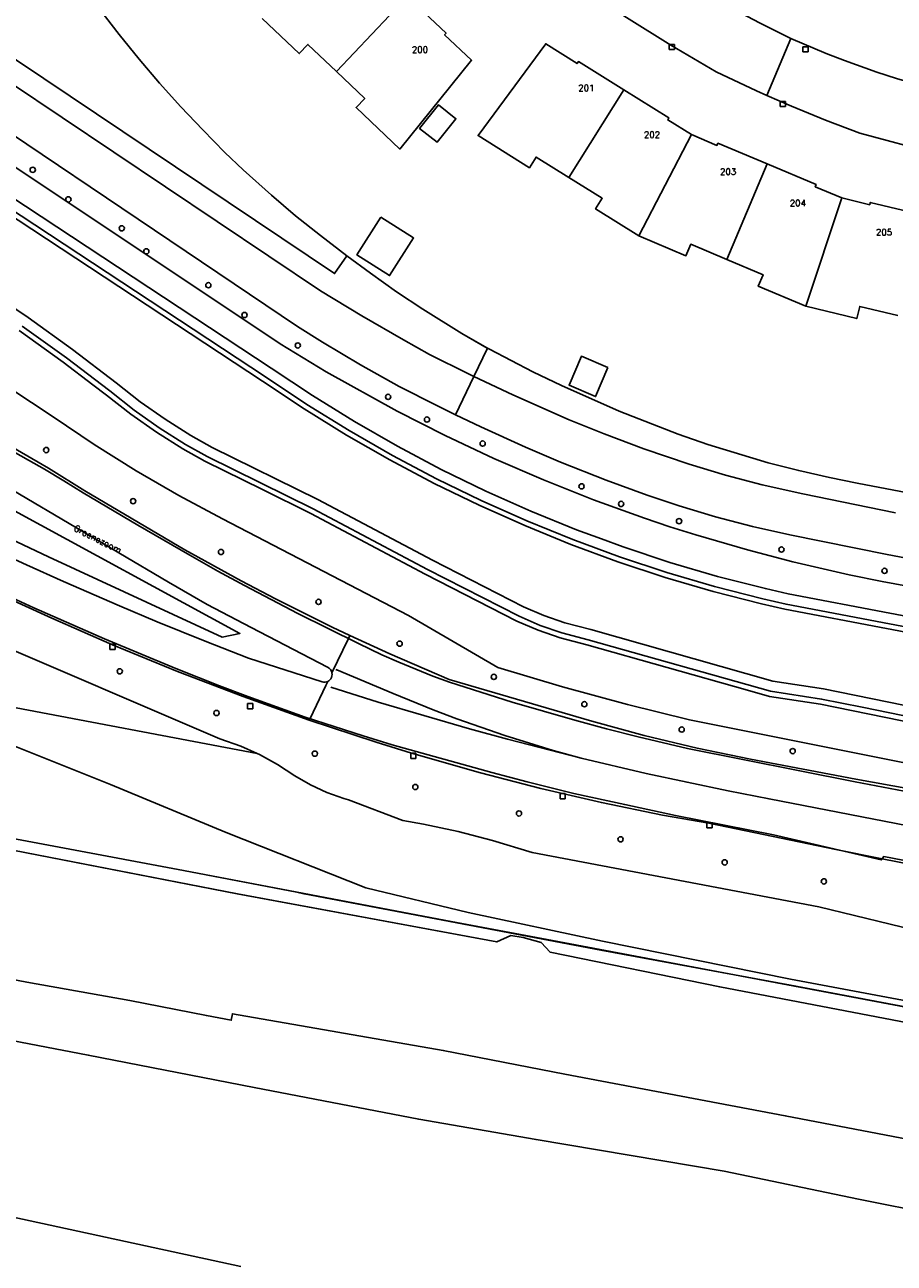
# Model space of a CAD drawing. Header units: metres. Extents: x 108000 to 109000, y 423600 to 424200.
# Tile 28 of 106: x 108150 to 108233, y 423992 to 424110. Entities that reach past the tile are written whole.
import ezdxf

# ---------------------------------------------------------------- set-up
doc = ezdxf.new("R2010")
doc.units = ezdxf.units.M
doc.header["$MEASUREMENT"] = 0
for name, color, linetype in [('Erf', 10, 'Continuous'), ('Fietspad', 10, 'Continuous'), ('grasland agrarisch', 10, 'Continuous'), ('grasland overig', 10, 'Continuous'), ('groenvoorziening', 10, 'Continuous'), ('Hek', 10, 'Continuous'), ('Huisnummers', 10, 'Continuous'), ('kolk', 10, 'Continuous'), ('oever_ slootkant', 10, 'Continuous'), ('Openbare_ruimtenaam', 10, 'Continuous'), ('pand', 10, 'Continuous'), ('rietland', 10, 'Continuous'), ('rijbaan lokale weg', 10, 'Continuous'), ('spoorbaan', 10, 'Continuous'), ('vegetatieobject', 10, 'Continuous'), ('Voetpad', 10, 'Continuous'), ('waterloop_ sloot', 10, 'Continuous'), ('Wegmarkering', 10, 'Continuous'), ('Woonerf', 10, 'Continuous')]:
    doc.layers.add(name, color=color, linetype=linetype)
doc.styles.get("Standard").update_dxf_attribs({"font": 'txt.shx'})

# ---------------------------------------------------------------- blocks, each defined once
blk = doc.blocks.new('138_ACAD_1_FMEBLOCK54')
at = {"layer": 'Erf', "color": 52, "true_color": 0xd2d200}
for points in [[(-79.9985, -13.6625), (-78.1485, -16.0525), (-76.2285, -18.4025), (-74.2785, -20.7125), (-72.2585, -22.9625), (-70.1585, -25.1725), (-68.0485, -27.3225), (-66.2785, -28.9925), (-63.5785, -31.4225), (-61.2785, -33.3925), (-58.9085, -35.2825), (-56.3885, -37.2025), (-54.1185, -38.8725), (-51.6285, -40.6425), (-49.0985, -42.3025), (-45.3785, -44.6425), (-42.9455, -46.0305), (-42.7485, -46.1425), (-38.5885, -48.3125), (-35.8585, -49.6125), (-30.3485, -52.0725), (-24.7085, -54.2425), (-21.8485, -55.2525), (-16.0885, -56.9925), (-13.1685, -57.7325), (-10.2185, -58.4025), (-7.5785, -58.9525), (41.8835, -68.3575)], [(0.0215, -27.4525), (-7.3185, -25.4925), (-10.6185, -24.2325), (-13.8785, -22.9025), (-16.2175, -21.8735), (-17.1985, -21.4425), (-21.0685, -19.6125), (-25.3885, -17.0825), (-29.6285, -14.4225)]]:
    blk.add_lwpolyline(points, dxfattribs=at)
blk = doc.blocks.new('138_ACAD_1_FMEBLOCK55')
at = {"layer": 'Erf', "color": 52, "true_color": 0xd2d200}
blk.add_lwpolyline([(-7.3835, -38.63), (-4.5065, -40.056), (-4.3885, -40.106), (-1.0185, -41.537), (0.7435, -42.226), (3.8505, -43.339), (5.7175, -43.944)], dxfattribs=at)
blk = doc.blocks.new('138_ACAD_1_FMEBLOCK84')
at = {"layer": 'grasland overig', "color": 3, "true_color": 0x00f000}
for points in [[(-150.07, 29.02), (-183.21, 35.22), (-203.66, 39.13), (-204.8, 41.42), (-209.27, 42.36), (-211.14, 40.59), (-271.23, 51.98), (-279.65, 53.64), (-284.68, 54.76), (-292.29, 56.15), (-297.35, 57.13), (-299.89, 57.65), (-304.94, 58.71), (-310.04, 59.61), (-312.64, 60.08), (-314.89, 60.49)], [(-167.53, 31.17), (-144.92, 26.78), (-120.12, 22.18), (-118.76, 22.79), (-117.6, 22.6), (-115.87, 22.14), (-115.01, 21.2), (-98.8, 17.89), (-68.84, 12.15), (-65.98, 11.83), (-64.82, 12.41), (-63.57, 12.29), (-62.25, 11.86), (-60.29, 10.89), (-58, 10.32), (-42.86, 7.24), (-18.96, 2.82), (-16.45, 3.35), (-3.14, 0.78), (-1.58, 0.04), (1.09, -0.73), (21.54, -4.79), (49.52, -10)], [(314.89, -59.4), (295.83, -55.69), (291.93, -52.45), (285.61, -51.24), (280.65, -52.88), (219.88, -41.33), (57.62, -10.45), (11.98, -1.73), (-10.92, 2.54), (-39.44, 8.05), (-64.06, 12.76), (-92.04, 18.04), (-110.15, 21.41), (-138.52, 26.79), (-138.55, 26.8), (-139.22, 26.95), (-150.07, 29.02)]]:
    blk.add_lwpolyline(points, dxfattribs=at)

msp = doc.modelspace()

# ---------------------------------------------------------------- linework, layer by layer
at = {"layer": 'Erf', "color": 52, "true_color": 0xd2d200}
for points in [[(108186.24, 424112.835), (108189.93, 424109.33), (108189.78, 424109.18), (108192.37, 424106.74), (108185.5, 424098.25), (108181.33, 424102.21), (108182.16, 424103.09), (108179.44, 424105.67), (108176.72, 424108.25), (108175.89, 424107.37), (108172.34, 424110.74)], [(108216.78, 424087.695), (108213.32, 424089.15), (108212.86, 424088.05), (108208.36, 424089.94), (108204.22, 424092.53), (108204.86, 424093.54), (108201.675, 424095.525), (108198.528, 424097.486), (108197.893, 424096.469), (108192.99, 424099.53), (108199.46, 424108.32), (108202.46, 424106.42), (108202.58, 424106.61), (108206.91, 424103.92), (108211.24, 424101.23), (108211.12, 424101.04), (108213.38, 424099.64), (108215.83, 424098.59), (108215.92, 424098.8), (108220.615, 424096.825), (108225.31, 424094.85), (108225.22, 424094.64), (108227.76, 424093.57), (108230.43, 424092.92), (108230.49, 424093.15), (108235.435, 424091.95)], [(108189.063, 424098.894), (108187.402, 424100.228), (108189.214, 424102.483), (108190.874, 424101.148), (108189.063, 424098.894)], [(108183.683, 424091.74), (108186.816, 424089.756), (108184.533, 424086.152), (108181.4, 424088.136), (108183.683, 424091.74)], [(108233.12, 424082.325), (108229.48, 424083.2), (108229.2, 424082.04), (108224.32, 424083.22), (108219.77, 424085.14), (108220.24, 424086.24), (108216.78, 424087.695)], [(108205.401, 424077.363), (108204.217, 424074.584), (108201.682, 424075.665), (108202.866, 424078.444), (108205.401, 424077.363)], [(108229.364, 423997.873), (108216.527, 424000.546), (108198.539, 424003.573), (108187.311, 424005.502), (108171.585, 424008.53), (108155.711, 424011.647), (108136.441, 424015.328), (108119.822, 424018.594), (108118.335, 424015.824), (108126.231, 424008.95), (108138.804, 423998.087), (108140.479, 423996.65), (108142.132, 423995.232), (108143.675, 423997.2), (108170.315, 423991.436)], [(108273.528, 423989.087), (108229.364, 423997.873)]]:
    msp.add_lwpolyline(points, dxfattribs=at)
at = {"layer": 'Fietspad', "color": 255}
msp.add_line((108190.826, 424072.857), (108192.573, 424076.507), dxfattribs=at)
for points in [[(108192.573, 424076.507), (108192.059, 424076.749), (108188.333, 424078.622), (108185.85, 424079.997), (108181.864, 424082.298), (108177.93, 424084.687), (108098.846, 424137.748), (108098.69, 424137.622)], [(108096.547, 424134.451), (108098.03, 424133.442), (108133.012, 424110.027), (108175.715, 424081.281), (108178.101, 424079.779), (108181.734, 424077.616), (108185.433, 424075.565), (108189.029, 424073.725), (108190.826, 424072.857)], [(108232.894, 424063.464), (108224.043, 424065.285), (108220.163, 424066.158), (108216.645, 424067.088), (108213.161, 424068.143), (108208.823, 424069.602), (108205.035, 424071.016), (108201.707, 424072.374), (108196.305, 424074.752), (108192.573, 424076.507)], [(108190.826, 424072.857), (108193.26, 424071.682), (108197.515, 424069.74), (108200.874, 424068.316), (108205.236, 424066.593), (108209.152, 424065.162), (108212.2, 424064.134), (108215.699, 424063.089), (108219.233, 424062.169), (108222.798, 424061.374), (108232.103, 424059.499), (108282.402, 424049.958)]]:
    msp.add_lwpolyline(points, dxfattribs=at)
at = {"layer": 'grasland agrarisch', "color": 3, "true_color": 0x00f000}
msp.add_lwpolyline([(108170.315, 423991.436), (108143.675, 423997.2), (108142.132, 423995.232), (108148.726, 423989.576)], dxfattribs=at)
at = {"layer": 'groenvoorziening', "color": 3}
msp.add_line((108138.129, 424046.876), (108171.855, 424040.465), dxfattribs=at)
for points in [[(108103.323, 424137.287), (108179.262, 424086.348), (108180.43, 424088.05), (108177.91, 424089.97), (108175.54, 424091.86), (108173.24, 424093.83), (108170.54, 424096.26), (108168.77, 424097.93), (108166.66, 424100.08), (108164.56, 424102.29), (108162.54, 424104.54), (108160.59, 424106.85), (108158.67, 424109.2), (108156.82, 424111.59), (108155.02, 424114), (108153.29, 424116.48), (108151.6, 424119.01), (108150.01, 424121.57), (108148.48, 424124.18)], [(108084.808, 424118.827), (108093.528, 424113.81), (108095.094, 424113.047), (108097.037, 424111.942), (108098.897, 424110.701), (108100.662, 424109.33), (108102.325, 424107.837), (108103.877, 424106.228), (108115.716, 424097.486), (108123.532, 424091.714), (108152.349, 424072.643), (108156.274, 424070.005), (108160.285, 424067.501), (108164.379, 424065.134), (108168.551, 424062.907), (108186.337, 424053.653), (108194.884, 424048.705), (108201.062, 424046.854), (108207.284, 424045.158), (108213.207, 424043.696), (108252.887, 424035.751), (108285.587, 424029.791)], [(108282.402, 424049.958), (108232.103, 424059.499), (108222.798, 424061.374), (108219.233, 424062.169), (108215.699, 424063.089), (108212.2, 424064.134), (108209.152, 424065.162), (108205.236, 424066.593), (108200.874, 424068.316), (108197.515, 424069.74), (108193.26, 424071.682), (108190.826, 424072.857), (108189.029, 424073.725), (108185.433, 424075.565), (108181.734, 424077.616), (108178.101, 424079.779), (108175.715, 424081.281), (108133.012, 424110.027)], [(108261.385, 424051.433), (108231.619, 424056.927), (108228.474, 424057.562), (108223.076, 424058.782), (108218.745, 424059.933), (108213.794, 424061.379), (108211.329, 424062.14), (108208.89, 424062.978), (108204.037, 424064.728), (108199.241, 424066.628), (108194.507, 424068.676), (108189.839, 424070.869), (108185.24, 424073.206), (108178.474, 424076.959), (108174.07, 424079.645), (108134.891, 424105.71)], [(108137.991, 424100.511), (108173.213, 424077.314), (108177.165, 424074.681), (108181.184, 424072.193), (108185.286, 424069.842), (108189.463, 424067.63), (108193.714, 424065.558), (108198.031, 424063.632), (108202.41, 424061.852), (108204.793, 424060.975), (108206.848, 424060.219), (108211.337, 424058.737), (108215.873, 424057.405), (108220.456, 424056.227), (108222.641, 424055.723), (108261.524, 424048.335)], [(108285.587, 424029.791), (108286.092, 424032.49), (108286.281, 424033.5), (108264.146, 424037.342), (108247.268, 424040.788), (108225.739, 424045.185), (108220.854, 424045.924), (108218.75, 424046.519), (108203.388, 424050.864), (108200.839, 424051.524), (108198.733, 424052.255), (108196.688, 424053.135), (108187.931, 424057.613), (108176.982, 424063.422), (108172.371, 424065.694), (108166.867, 424068.405), (108164.761, 424069.586), (108162.233, 424071.172), (108159.794, 424072.891), (108157.464, 424074.729), (108156.159, 424075.726), (108153.33, 424077.887), (108149.103, 424080.914)], [(108148.31, 424063.871), (108170.22, 424051.943), (108168.515, 424051.591), (108151.908, 424059.268), (108127.84, 424070.648), (108117.68, 424076.806)], [(108148.335, 424069.804), (108151.908, 424067.757), (108155.399, 424065.573), (108164.943, 424059.954), (108170.344, 424056.968), (108173.615, 424055.247), (108179.046, 424052.543), (108180.73, 424051.76), (108184.547, 424049.984), (108190.208, 424047.531), (108203.866, 424043.574), (108208.882, 424042.205), (108213.938, 424040.992), (108219.028, 424039.935), (108229.111, 424038.031), (108241.318, 424035.83), (108270.999, 424029.974), (108285.126, 424027.33), (108285.587, 424029.791)], [(108171.855, 424040.465), (108170.289, 424041.169), (108168.285, 424041.873), (108145.215, 424051.758), (108135.48, 424056.224), (108127.125, 424060.056), (108123.767, 424061.261), (108120.925, 424062.291)], [(108270.916, 424022.724), (108231.619, 424030.404), (108227.189, 424031.309), (108215.047, 424033.797), (108210.622, 424034.587), (108204.785, 424035.771), (108198.982, 424037.112), (108193.217, 424038.608), (108186.624, 424040.509), (108183.236, 424041.555), (108176.851, 424043.655), (108170.518, 424045.908), (108164.24, 424048.31), (108158.021, 424050.861), (108152.229, 424053.395), (108144.293, 424057.017)], [(108138.129, 424046.876), (108146.989, 424041.851), (108157.849, 424037.52), (108168.905, 424032.931), (108182.253, 424027.62), (108192.048, 424025.269), (108204.888, 424022.522), (108222.866, 424018.9), (108245.299, 424014.704), (108251.06, 424013.626), (108275.349, 424008.843), (108302.389, 424003.694), (108326.877, 423998.869), (108372.999, 423990.397), (108534.805, 423959.886)], [(108171.855, 424040.465), (108172.09, 424040.36), (108173.818, 424039.409), (108175.464, 424038.32), (108176.96, 424037.462), (108178.53, 424036.745), (108180.159, 424036.177), (108180.599, 424036.051), (108185.786, 424034.07), (108187.763, 424033.722), (108191.078, 424033.008), (108194.356, 424032.139), (108198.174, 424031.012), (108225.573, 424025.806), (108239.195, 424022.504)], [(108131.678, 424035.49), (108164.816, 424029.292), (108175.668, 424027.227), (108176.339, 424027.071), (108176.372, 424027.065), (108204.74, 424021.682), (108222.85, 424018.317), (108250.832, 424013.032), (108275.452, 424008.326), (108303.971, 424002.813), (108326.865, 423998.541), (108372.512, 423989.829)]]:
    msp.add_lwpolyline(points, dxfattribs=at)
msp.add_lwpolyline([(108146.795, 424059.876), (108149.8, 424058.498), (108153.359, 424056.917), (108158.709, 424054.573), (108162.3, 424053.066), (108166.882, 424051.212), (108171.029, 424049.592), (108178.074, 424047.305, 0.1898915), (108178.626, 424047.362, 0.1263303), (108178.905, 424047.614, 0.2009608), (108179.017, 424048.179, 0.2447179), (108178.582, 424048.721), (108171.281, 424052.499), (108167.075, 424054.721), (108163.4, 424056.855), (108144.372, 424068.061)], format="xyb", dxfattribs=at)
at = {"layer": 'Hek', "color": 30}
for points in [[(108000, 424046.403), (108012.641, 424044.229), (108017.566, 424043.233), (108042.055, 424038.581), (108056.769, 424035.818), (108069.026, 424033.473), (108078.867, 424031.642), (108091.15, 424029.332), (108101.013, 424027.475), (108108.366, 424026.203), (108116.116, 424024.552), (108116.847, 424024.419), (108117.823, 424024.242), (108118.295, 424024.255), (108120.386, 424024.314), (108125.241, 424023.355), (108132.636, 424022.04), (108135.108, 424021.526), (108137.517, 424021.031), (108142.363, 424020.05), (108149.857, 424018.61), (108159.694, 424016.86), (108167.007, 424015.419), (108169.384, 424014.975)], [(108131.678, 424035.49), (108164.816, 424029.292), (108189.919, 424024.514), (108200.099, 424022.605), (108235.564, 424015.911), (108263.457, 424010.712), (108279.325, 424007.629), (108296.48, 424004.451), (108299.059, 424004.072), (108309.879, 424001.971), (108316.654, 424000.555), (108336.438, 423996.708), (108407.991, 423983.114)]]:
    msp.add_lwpolyline(points, dxfattribs=at)
at = {"layer": 'kolk', "color": 30, "true_color": 0xf07a00}
for p, q in [((108211.267, 424107.749), (108211.267, 424108.249)), ((108211.267, 424108.249), (108211.767, 424108.249)), ((108211.767, 424107.749), (108211.267, 424107.749)), ((108211.767, 424108.249), (108211.767, 424107.749)), ((108224.04, 424107.527), (108224.04, 424108.027)), ((108224.04, 424108.027), (108224.54, 424108.027)), ((108224.54, 424108.027), (108224.54, 424107.527)), ((108224.54, 424107.527), (108224.04, 424107.527)), ((108221.872, 424102.308), (108221.872, 424102.808)), ((108221.872, 424102.808), (108222.372, 424102.808)), ((108222.372, 424102.308), (108221.872, 424102.308)), ((108222.372, 424102.808), (108222.372, 424102.308)), ((108157.785, 424050.409), (108157.785, 424050.909)), ((108157.785, 424050.909), (108158.285, 424050.909)), ((108158.285, 424050.909), (108158.285, 424050.409)), ((108158.285, 424050.409), (108157.785, 424050.409)), ((108170.954, 424044.739), (108170.954, 424045.239)), ((108170.954, 424045.239), (108171.454, 424045.239)), ((108171.454, 424045.239), (108171.454, 424044.739)), ((108171.454, 424044.739), (108170.954, 424044.739)), ((108186.549, 424040.003), (108186.549, 424040.503)), ((108186.549, 424040.503), (108187.049, 424040.503)), ((108187.049, 424040.503), (108187.049, 424040.003)), ((108187.049, 424040.003), (108186.549, 424040.003)), ((108200.829, 424036.149), (108200.829, 424036.649)), ((108200.829, 424036.649), (108201.329, 424036.649)), ((108201.329, 424036.649), (108201.329, 424036.149)), ((108201.329, 424036.149), (108200.829, 424036.149)), ((108214.864, 424033.353), (108214.864, 424033.853)), ((108214.864, 424033.853), (108215.364, 424033.853)), ((108215.364, 424033.353), (108214.864, 424033.353)), ((108215.364, 424033.853), (108215.364, 424033.353))]:
    msp.add_line(p, q, dxfattribs=at)
at = {"layer": 'oever_ slootkant', "color": 92, "true_color": 0x00c300}
for points in [[(108132.731, 424102.778), (108172.661, 424076.48), (108176.624, 424073.84), (108180.672, 424071.334), (108184.803, 424068.966), (108189.01, 424066.738), (108193.291, 424064.652), (108197.639, 424062.712), (108202.049, 424060.919), (108206.518, 424059.275), (108211.039, 424057.782), (108215.608, 424056.441), (108220.219, 424055.255), (108222.435, 424054.744), (108261.297, 424047.36)], [(108261.524, 424048.335), (108222.641, 424055.723), (108220.456, 424056.227), (108215.873, 424057.405), (108211.337, 424058.737), (108206.848, 424060.219), (108204.793, 424060.975), (108202.41, 424061.852), (108198.031, 424063.632), (108193.714, 424065.558), (108189.463, 424067.63), (108185.286, 424069.842), (108181.184, 424072.193), (108177.165, 424074.681), (108173.213, 424077.314), (108137.991, 424100.511)], [(108149.103, 424080.914), (108153.33, 424077.887), (108156.159, 424075.726), (108157.464, 424074.729), (108159.794, 424072.891), (108162.233, 424071.172), (108164.761, 424069.586), (108166.867, 424068.405), (108172.371, 424065.694), (108176.982, 424063.422), (108187.931, 424057.613), (108196.688, 424053.135), (108198.733, 424052.255), (108200.839, 424051.524), (108203.388, 424050.864), (108218.75, 424046.519), (108220.854, 424045.924), (108225.739, 424045.185), (108247.268, 424040.788)], [(108264.239, 424037.833), (108229.701, 424044.886), (108225.827, 424045.677), (108220.96, 424046.414), (108203.519, 424051.347), (108200.984, 424052.003), (108198.914, 424052.721), (108196.901, 424053.588), (108188.162, 424058.056), (108177.21, 424063.867), (108167.1, 424068.848), (108165.016, 424070.016), (108162.51, 424071.588), (108160.093, 424073.292), (108157.771, 424075.124), (108153.627, 424078.289), (108149.388, 424081.325)]]:
    msp.add_lwpolyline(points, dxfattribs=at)
at = {"layer": 'pand', "color": 1}
for p, q in [((108179.44, 424105.67), (108186.24, 424112.835)), ((108206.91, 424103.92), (108201.675, 424095.525)), ((108213.38, 424099.64), (108208.36, 424089.94)), ((108216.78, 424087.695), (108220.615, 424096.825)), ((108227.76, 424093.57), (108224.32, 424083.22))]:
    msp.add_line(p, q, dxfattribs=at)
for points in [[(108179.44, 424105.67), (108182.16, 424103.09), (108181.33, 424102.21), (108185.5, 424098.25), (108192.37, 424106.74), (108189.78, 424109.18), (108189.93, 424109.33), (108186.24, 424112.835)], [(108172.34, 424110.74), (108175.89, 424107.37), (108176.72, 424108.25), (108179.44, 424105.67)], [(108206.91, 424103.92), (108202.58, 424106.61), (108202.46, 424106.42), (108199.46, 424108.32), (108192.99, 424099.53), (108197.893, 424096.469), (108198.528, 424097.486), (108201.675, 424095.525)], [(108213.38, 424099.64), (108211.12, 424101.04), (108211.24, 424101.23), (108206.91, 424103.92)], [(108189.214, 424102.483), (108187.402, 424100.228), (108189.063, 424098.894), (108190.874, 424101.148), (108189.214, 424102.483)], [(108220.615, 424096.825), (108215.92, 424098.8), (108215.83, 424098.59), (108213.38, 424099.64)], [(108227.76, 424093.57), (108225.22, 424094.64), (108225.31, 424094.85), (108220.615, 424096.825)], [(108201.675, 424095.525), (108204.86, 424093.54), (108204.22, 424092.53), (108208.36, 424089.94)], [(108235.435, 424091.95), (108230.49, 424093.15), (108230.43, 424092.92), (108227.76, 424093.57)], [(108183.683, 424091.74), (108181.4, 424088.136), (108184.533, 424086.152), (108186.816, 424089.756), (108183.683, 424091.74)], [(108208.36, 424089.94), (108212.86, 424088.05), (108213.32, 424089.15), (108216.78, 424087.695)], [(108216.78, 424087.695), (108220.24, 424086.24), (108219.77, 424085.14), (108224.32, 424083.22)], [(108224.32, 424083.22), (108229.2, 424082.04), (108229.48, 424083.2), (108233.12, 424082.325)], [(108205.401, 424077.363), (108202.866, 424078.444), (108201.682, 424075.665), (108204.217, 424074.584), (108205.401, 424077.363)]]:
    msp.add_lwpolyline(points, dxfattribs=at)
at = {"layer": 'rietland', "color": 92, "true_color": 0x00d200}
for points in [[(108132.454, 424102.361), (108172.385, 424076.063), (108176.354, 424073.419), (108180.416, 424070.904), (108184.562, 424068.528), (108188.783, 424066.292), (108193.08, 424064.199), (108197.443, 424062.252), (108201.868, 424060.453), (108206.353, 424058.803), (108210.89, 424057.305), (108215.475, 424055.959), (108220.101, 424054.769), (108222.332, 424054.255), (108261.183, 424046.873)], [(108261.297, 424047.36), (108222.435, 424054.744), (108220.219, 424055.255), (108215.608, 424056.441), (108211.039, 424057.782), (108206.518, 424059.275), (108202.049, 424060.919), (108197.639, 424062.712), (108193.291, 424064.652), (108189.01, 424066.738), (108184.803, 424068.966), (108180.672, 424071.334), (108176.624, 424073.84), (108172.661, 424076.48), (108132.731, 424102.778)], [(108264.425, 424038.816), (108226.002, 424046.662), (108221.172, 424047.393), (108203.78, 424052.312), (108201.274, 424052.961), (108199.276, 424053.654), (108197.327, 424054.493), (108188.624, 424058.943), (108177.665, 424064.757), (108167.566, 424069.733), (108165.526, 424070.876), (108163.064, 424072.421), (108160.691, 424074.094), (108158.384, 424075.914), (108154.222, 424079.093), (108149.958, 424082.147), (108145.606, 424085.065)], [(108149.388, 424081.325), (108153.627, 424078.289), (108157.771, 424075.124), (108160.093, 424073.292), (108162.51, 424071.588), (108165.016, 424070.016), (108167.1, 424068.848), (108177.21, 424063.867), (108188.162, 424058.056), (108196.901, 424053.588), (108198.914, 424052.721), (108200.984, 424052.003), (108203.519, 424051.347), (108220.96, 424046.414), (108225.827, 424045.677), (108229.701, 424044.886), (108264.239, 424037.833)]]:
    msp.add_lwpolyline(points, dxfattribs=at)
at = {"layer": 'rijbaan lokale weg', "color": 255}
for points in [[(108180.73, 424051.76), (108179.046, 424052.543), (108173.615, 424055.247), (108170.344, 424056.968), (108164.943, 424059.954), (108155.399, 424065.573), (108151.908, 424067.757), (108148.335, 424069.804)], [(108144.293, 424057.017), (108152.229, 424053.395), (108158.021, 424050.861), (108164.24, 424048.31), (108170.518, 424045.908), (108176.851, 424043.655)], [(108179.017, 424048.179), (108180.586, 424051.458), (108180.73, 424051.76)], [(108241.318, 424035.83), (108229.111, 424038.031), (108219.028, 424039.935), (108213.938, 424040.992), (108208.882, 424042.205), (108203.866, 424043.574), (108190.208, 424047.531), (108184.547, 424049.984), (108180.73, 424051.76)], [(108176.851, 424043.655), (108176.924, 424043.807), (108178.44, 424046.974), (108178.626, 424047.362)], [(108176.851, 424043.655), (108183.236, 424041.555), (108186.624, 424040.509), (108193.217, 424038.608), (108198.982, 424037.112), (108204.785, 424035.771), (108210.622, 424034.587), (108215.047, 424033.797), (108227.189, 424031.309), (108231.619, 424030.404), (108270.916, 424022.724), (108308.197, 424015.594), (108346.334, 424008.341), (108351.738, 424007.265), (108351.669, 424006.887), (108356.984, 424005.921), (108358.197, 424005.707), (108359.02, 424005.567), (108388.167, 424000.229)]]:
    msp.add_lwpolyline(points, dxfattribs=at)
for points in [[(108144.372, 424068.061), (108163.4, 424056.855), (108167.075, 424054.721), (108171.281, 424052.499), (108178.582, 424048.721, -0.2447179), (108179.017, 424048.179)], [(108178.626, 424047.362, -0.1898915), (108178.074, 424047.305), (108171.029, 424049.592), (108166.882, 424051.212), (108162.3, 424053.066), (108158.709, 424054.573), (108153.359, 424056.917), (108149.8, 424058.498), (108146.795, 424059.876)], [(108179.017, 424048.179, -0.2009608), (108178.905, 424047.614, -0.1263303), (108178.626, 424047.362)]]:
    msp.add_lwpolyline(points, format="xyb", dxfattribs=at)
at = {"layer": 'spoorbaan', "color": 255}
for points in [[(108364.408, 423990.27), (108336.43, 423995.482), (108315.978, 423999.54), (108313.306, 424000.312), (108311.753, 424001.053), (108298.442, 424003.624), (108295.928, 424003.091), (108272.032, 424007.519), (108256.886, 424010.592), (108254.6, 424011.168), (108252.642, 424012.13), (108251.325, 424012.568), (108250.066, 424012.688), (108248.912, 424012.106), (108246.054, 424012.424), (108216.091, 424018.162), (108199.878, 424021.478), (108199.018, 424022.414), (108197.286, 424022.876), (108196.126, 424023.067), (108194.768, 424022.453), (108169.967, 424027.052), (108147.359, 424031.444)], [(108142.363, 424020.05), (108149.857, 424018.61), (108159.694, 424016.86), (108167.007, 424015.419), (108169.384, 424014.975), (108169.492, 424015.598), (108189.659, 424012.084), (108201.275, 424009.828), (108222.361, 424005.85), (108249.672, 424000.625), (108268.167, 423997.152), (108298.903, 423991.274)]]:
    msp.add_lwpolyline(points, dxfattribs=at)
at = {"layer": 'vegetatieobject', "color": 3}
for centre in [(108150.408, 424096.262), (108153.817, 424093.437), (108158.925, 424090.673), (108161.273, 424088.467), (108167.202, 424085.231), (108170.655, 424082.381), (108175.752, 424079.477), (108184.387, 424074.557), (108188.102, 424072.39), (108193.426, 424070.097), (108151.695, 424069.476), (108202.881, 424066.004), (108160.009, 424064.589), (108206.664, 424064.326), (108212.205, 424062.679), (108168.405, 424059.734), (108221.996, 424059.964), (108231.853, 424057.929), (108177.735, 424054.962), (108185.485, 424050.971), (108158.732, 424048.327), (108194.494, 424047.791), (108203.151, 424045.178), (108167.979, 424044.34), (108212.455, 424042.758), (108177.381, 424040.455), (108223.069, 424040.701), (108186.985, 424037.266), (108196.899, 424034.738), (108206.611, 424032.27), (108216.568, 424030.061), (108226.049, 424028.246)]:
    msp.add_circle(centre, 0.25, dxfattribs=at)
at = {"layer": 'Voetpad', "color": 255}
msp.add_line((108192.573, 424076.507), (108193.873, 424079.222), dxfattribs=at)
for points in [[(108193.873, 424079.222), (108191.44, 424080.61), (108187.72, 424082.95), (108185.19, 424084.61), (108182.7, 424086.38), (108180.43, 424088.05), (108179.262, 424086.348), (108103.323, 424137.287), (108101.042, 424137.591), (108100.858, 424137.616), (108100.797, 424137.512), (108099.293, 424138.515), (108098.846, 424137.748), (108177.93, 424084.687), (108181.864, 424082.298), (108185.85, 424079.997), (108188.333, 424078.622), (108192.059, 424076.749), (108192.573, 424076.507)], [(108278.702, 424056.895), (108229.24, 424066.3), (108226.6, 424066.85), (108223.65, 424067.52), (108220.73, 424068.26), (108214.97, 424070), (108212.11, 424071.01), (108206.47, 424073.18), (108200.96, 424075.64), (108198.23, 424076.94), (108194.07, 424079.11), (108193.873, 424079.222)], [(108192.573, 424076.507), (108196.305, 424074.752), (108201.707, 424072.374), (108205.035, 424071.016), (108208.823, 424069.602), (108213.161, 424068.143), (108216.645, 424067.088), (108220.163, 424066.158), (108224.043, 424065.285), (108232.894, 424063.464)]]:
    msp.add_lwpolyline(points, dxfattribs=at)
at = {"layer": 'waterloop_ sloot', "color": 5}
for points in [[(108261.183, 424046.873), (108222.332, 424054.255), (108220.101, 424054.769), (108215.475, 424055.959), (108210.89, 424057.305), (108206.353, 424058.803), (108201.868, 424060.453), (108197.443, 424062.252), (108193.08, 424064.199), (108188.783, 424066.292), (108184.562, 424068.528), (108180.416, 424070.904), (108176.354, 424073.419), (108172.385, 424076.063), (108132.454, 424102.361)], [(108145.606, 424085.065), (108149.958, 424082.147), (108154.222, 424079.093), (108158.384, 424075.914), (108160.691, 424074.094), (108163.064, 424072.421), (108165.526, 424070.876), (108167.566, 424069.733), (108177.665, 424064.757), (108188.624, 424058.943), (108197.327, 424054.493), (108199.276, 424053.654), (108201.274, 424052.961), (108203.78, 424052.312), (108221.172, 424047.393), (108226.002, 424046.662), (108264.425, 424038.816)]]:
    msp.add_lwpolyline(points, dxfattribs=at)
at = {"layer": 'Wegmarkering', "color": 255}
for p, q in [((108179.391, 424048.499), (108179.443, 424048.477)), ((108179.443, 424048.477), (108179.494, 424048.456))]:
    msp.add_line(p, q, dxfattribs=at)
for points in [[(108147.748, 424069.781), (108151.529, 424067.656), (108153.39, 424066.542), (108155.23, 424065.393), (108160.462, 424062.297), (108165.436, 424059.42), (108168.117, 424057.902), (108170.648, 424056.516), (108175.767, 424053.85), (108181.55, 424050.979), (108183.789, 424049.905), (108185.4, 424049.185), (108188.669, 424047.856), (108190.243, 424047.278), (108196.246, 424045.392), (108202.245, 424043.654), (108205.261, 424042.842), (108208.287, 424042.07), (108213.015, 424040.944), (108229.047, 424037.774), (108306.673, 424022.993)], [(108351.738, 424007.265), (108346.334, 424008.341), (108307.398, 424016.094), (108270.931, 424023.108), (108257.162, 424025.708), (108231.781, 424030.61), (108231.532, 424030.294), (108221.219, 424032.703), (108211.878, 424034.559), (108207.009, 424035.585), (108202.148, 424036.651), (108197.693, 424037.758), (108194.305, 424038.647), (108184.787, 424041.314), (108182, 424042.157), (108176.462, 424043.957), (108170.976, 424045.91), (108168.254, 424046.942), (108164.093, 424048.603), (108157.27, 424051.419), (108150.511, 424054.381), (108147.155, 424055.917)], [(108179.494, 424048.456), (108184.878, 424046.199), (108188.695, 424044.649), (108190.963, 424043.797), (108195.54, 424042.206), (108200.167, 424040.768), (108202.834, 424040.015), (108195.801, 424041.833), (108192.177, 424042.831), (108183.446, 424045.369), (108178.91, 424046.823)], [(108202.834, 424040.015), (108209.069, 424038.567), (108212.976, 424037.716), (108216.892, 424036.903), (108220.815, 424036.13), (108236.232, 424033.145), (108267.819, 424027.104), (108271.874, 424026.172)]]:
    msp.add_lwpolyline(points, dxfattribs=at)
at = {"layer": 'Woonerf', "color": 52, "true_color": 0xd2d200}
msp.add_line((108220.601, 424103.379), (108222.888, 424108.829), dxfattribs=at)
for points in [[(108222.888, 424108.829), (108222.77, 424108.879), (108219.893, 424110.305), (108218.152, 424111.227), (108214.728, 424113.176), (108212.161, 424114.769), (108210.469, 424115.869), (108207.151, 424118.162), (108206.86, 424118.39)], [(108203.233, 424113.428), (108207.19, 424110.83), (108211.43, 424108.17), (108215.75, 424105.64), (108219.62, 424103.81), (108220.601, 424103.379)], [(108267.34, 424097.87), (108240.12, 424103.07), (108236.663, 424103.927), (108232.994, 424104.991), (108231.127, 424105.596), (108228.02, 424106.709), (108226.258, 424107.398), (108222.888, 424108.829)], [(108220.601, 424103.379), (108222.94, 424102.35), (108226.2, 424101.02), (108229.5, 424099.76), (108236.84, 424097.8), (108245.16, 424095.98), (108266.218, 424091.942)]]:
    msp.add_lwpolyline(points, dxfattribs=at)

# ---------------------------------------------------------------- block references
at = {"layer": 'Erf', "color": 52, "true_color": 0xd2d200}
for name, p in [('138_ACAD_1_FMEBLOCK54', (108236.818, 424125.253)), ('138_ACAD_1_FMEBLOCK55', (108227.277, 424148.935))]:
    msp.add_blockref(name, p, dxfattribs=at)
at = {"layer": 'grasland overig', "color": 3, "true_color": 0x00f000}
msp.add_blockref('138_ACAD_1_FMEBLOCK84', (108314.89, 424000.275), dxfattribs=at)

# ---------------------------------------------------------------- texts
at = {"layer": 'Huisnummers', "color": 255}
for s, p in [('200', (108186.657, 424107.455)), ('201', (108202.569, 424103.797)), ('202', (108208.844, 424099.314)), ('203', (108216.12, 424095.79)), ('204', (108222.793, 424092.789)), ('205', (108231.032, 424090.003))]:
    msp.add_text(s, height=0.6, dxfattribs=at).set_placement(p)
at = {"layer": 'Openbare_ruimtenaam', "color": 255}
msp.add_text('Groenezoom', height=0.6, rotation=333.3, dxfattribs=at).set_placement((108154.275, 424061.808))

doc.saveas('drawing.dxf')
